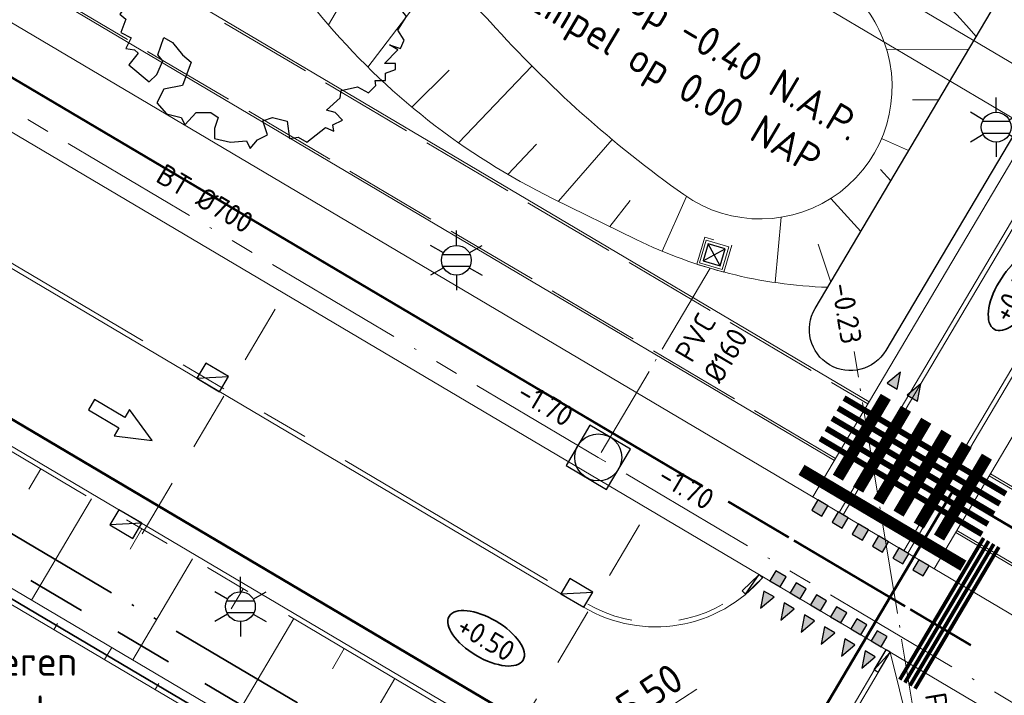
# Model space of a CAD drawing. Header units: metres. Extents: x 90704 to 91821, y 464826 to 465227.
# Tile 18 of 27: x 90892 to 90934, y 465015 to 465044. Entities that reach past the tile are written whole.
import ezdxf
from ezdxf import colors
from ezdxf.entities.mleader import LeaderData, LeaderLine
from ezdxf.enums import TextEntityAlignment as Align
from ezdxf.math import Vec2, Vec3

# ---------------------------------------------------------------- set-up
doc = ezdxf.new("R2010")
doc.units = ezdxf.units.M
for name, pattern in [('RI-BETON_700', [10, 6, -1, 1, -1, 0, -1]), ('RI-DRAIN_PP80', [9, 6, -1, 0, -1, 0, -1]), ('RI-HWA_KOLKAANSLUITING', [4.3, 2.5, -1.8]), ('RI-PVC160', [5, 4, -0.5, 0, -0.5]), ('VH-OPSLUITBAND_100X200_A', [10, 4, -1, 4, -1]), ('VH-TROTTOIRBAND_180-200', [20, 10, -2, 2, -2, 2, -2]), ('VW-30-270_STREEP', [3, 0.3, -2.7]), ('VW-5050_STREEP', [1, 0.5, -0.5]), ('XX-HIDDEN', [4, 2, -2])]:
    doc.linetypes.add(name, pattern=pattern)
for name, color, linetype, lineweight in [('B-WE-GR-BOOM-S', 252, 'Continuous', 25), ('B-WE-GW-BERM-G', 251, 'Continuous', 18), ('B-WE-GW-TALUDARCERING_KORT-G', 253, 'Continuous', 18), ('B-WE-GW-TALUDARCERING_LANG-G', 253, 'Continuous', 18), ('B-WE-GW-WADI-G', 251, 'Continuous', 25), ('B-WE-IE-MEUBILAIR_WEGMEUBILAIR_LICHTMAST-S', 252, 'Continuous', 25), ('B-WE-KL-ET_LS_OV_MANTELBUIS-G', 253, 'Continuous', 18), ('B-WE-KL-OVERIG_MANTELBUIS-G', 253, 'Continuous', 100), ('B-WE-OG-WEG_RIJRICHTING-S', 253, 'Continuous', 25), ('B-WE-RI-HWA_KOLK_STRAATKOLK-S', 252, 'Continuous', 25), ('B-WE-RI-HWA_KOLK_TROTTOIRKOLK-S', 252, 'Continuous', 25), ('B-WE-RI-HWA_KOLKAANSLUITING_PVC-G', 253, 'RI-HWA_KOLKAANSLUITING', 18), ('B-WE-RI-HWA_RIOOLPUT_INSPECTIEPUT-S', 252, 'Continuous', 25), ('B-WE-RI-HWA_STROOMRICHTING-S', 253, 'Continuous', 25), ('B-WE-RI-HWA_TRANSPORTLEIDING_BETON_700-G', 253, 'RI-BETON_700', 18), ('B-WE-RI-HWA_TRANSPORTLEIDING_PVC_160-G', 253, 'RI-PVC160', 18), ('B-WE-RI-ITR_RETENTIE_WADI_BODEM-G', 251, 'Continuous', 18), ('B-WE-RI-ITR_RETENTIE_WADI_INSTEEK-G', 251, 'Continuous', 18), ('B-WE-VH-HOOGTELABEL-S', 253, 'Continuous', 25), ('B-WE-VH-KANTOPSLUITING_ELEMENT_VERLOOPBAND-S', 252, 'Continuous', 25), ('B-WE-VH-KANTOPSLUITING_OPSLUITBAND_100X200-G', 252, 'VH-OPSLUITBAND_100X200_A', 18), ('B-WE-VH-KANTOPSLUITING_TROTTOIRBAND_180 200_250-G', 252, 'VH-TROTTOIRBAND_180-200', 18), ('B-WE-VH-VERHARDING-G', 251, 'Continuous', 18), ('B-WE-VW-MARKERING_DWARS_DRIEHOEK-S', 253, 'Continuous', 25), ('B-WE-VW-MARKERING_DWARS_OVERSTEEK-S', 253, 'Continuous', 25), ('B-WE-VW-MARKERING_DWARS_OVERSTEEK_KANALISATIESTREEP50_010-G', 253, 'VW-5050_STREEP', 13), ('B-WE-VW-MARKERING_DWARS_OVERSTEEK_VOETGANGERS-G', 253, 'Continuous', 18), ('B-WE-VW-MARKERING_LANGS_STREEP_30270-G', 253, 'VW-30-270_STREEP', 13), ('B-WE-VW-MARKERING_LANGS_STREEP_DOORGETROKKEN_010-G', 253, 'Continuous', 13), ('N-WE-GW-BERM-G', 90, 'Continuous', 35), ('N-WE-KG-WERKGRENS-G', 10, 'XX-WERKGRENS_CIRCEL', 50), ('N-WE-RI-T25', 7, 'Continuous', 25), ('N-WE-VH-M-500', 7, 'Continuous', 18), ('N-WE-VH-VERHARDING_FUNDERING_GRANULAAT-A', 252, 'Continuous', 18)]:
    doc.layers.add(name, color=color, linetype=linetype, lineweight=lineweight)
for name, color, linetype, lineweight, true_color in [('N-WE-KL-ET_LS_OV_MANTELBUIS-G', 190, 'Continuous', 35, 0x7f00ff), ('N-WE-RI-DRAINAGE_DRAIN_PP_80-G', 7, 'RI-DRAIN_PP80', 35, 0xff9124), ('N-WE-RI-HWA_KOLKAANSLUITING_PVC_125-G', 150, 'RI-HWA_KOLKAANSLUITING', 35, 0x007fff)]:
    doc.layers.add(name, color=color, linetype=linetype, lineweight=lineweight, true_color=true_color)
doc.styles.add('NLCS-ISO', font='NLCS-ISO.ttf')
doc.styles.add('NLCS-ISO-M500-T18', font='NLCS-ISO.ttf', dxfattribs={"height": 0.9})
doc.styles.add('NLCS-ISO-M500-T25', font='NLCS-ISO.ttf', dxfattribs={"height": 1.25})
doc.linetypes.add('XX-WERKGRENS_CIRCEL', pattern='A,10,-2.5,[69,NLCS.SHX,S=1,R=0,X=0,Y=0],-2.5', length=15)
doc.dimstyles.new('NLCS-M500-T25-PIJL_L2_H1', dxfattribs={"dimscale": 0.5, "dimtxt": 2.5, "dimasz": 2.5, "dimexe": 2, "dimexo": 2, "dimgap": 0.7, "dimtad": 1, "dimzin": 0, "dimdsep": 46, "dimtxsty": 'NLCS-ISO-M500-T25', "dimcen": 0, "dimdle": 2, "dimclrd": 256, "dimclre": 256, "dimclrt": 256, "dimadec": 1, "dimazin": 0, "dimtfac": 1, "dimtdec": 3, "dimtofl": 0, "dimtmove": 0, "dimatfit": 3, "dimfxl": 2, "dimfxlon": 1, "dimtfillclr": 256, "dimtolj": 1, "dimtzin": 0, "dimlwd": -1, "dimlwe": -1, "dimarcsym": 0})

# ---------------------------------------------------------------- blocks, each defined once
blk = doc.blocks.new('SGR-BOOM_06')
at = {"linetype": 'Continuous', "flags": 128}
blk.add_lwpolyline([(2.698, 3.52), (2.53, 3.939), (2.197, 4.064), (1.945, 4.524), (1.273, 4.692), (0.855, 4.524), (1.108, 4.273), (1.064, 3.812), (0.228, 3.98), (0.352, 4.315), (0.184, 4.692), (-0.15, 4.609), (-0.486, 4.692), (-1.155, 4.65), (-1.491, 4.483), (-1.952, 4.565), (-2.539, 4.105), (-2.12, 3.896), (-1.994, 3.644), (-1.575, 3.435), (-1.994, 2.89), (-2.539, 2.766), (-2.915, 3.099), (-2.62, 3.217), (-2.873, 3.855), (-3.628, 3.435), (-4.004, 3.016), (-3.794, 2.848), (-4.004, 2.514), (-4.425, 2.346), (-4.717, 2.054), (-5.01, 1.214), (-3.88, 0.921), (-3.712, 0.544), (-4.004, 0.293), (-4.507, 0.293), (-4.602, 0.556), (-5.093, 0.376), (-4.758, -0.168), (-4.925, -0.377), (-4.717, -0.545), (-4.884, -1.006), (-4.532, -1.182), (-4.717, -1.551), (-4.424, -1.592), (-4.293, -1.707), (-4.619, -2.107), (-3.921, -2.682), (-3.668, -2.431), (-3.46, -1.97), (-3.627, -1.761), (-3.419, -1.174), (-3.124, -1.342), (-2.788, -1.761), (-2.496, -2.01), (-2.788, -2.808), (-3.419, -2.932), (-3.668, -3.394), (-3.333, -3.771), (-2.832, -3.897), (-2.769, -4.022), (-2.706, -4.148), (-2.328, -3.729), (-1.826, -3.729), (-1.575, -3.897), (-1.699, -4.273), (-1.699, -4.609), (-1.154, -4.736), (-0.61, -4.692), (-0.486, -4.945), (-0.233, -4.65), (0.101, -4.483), (-0.059, -4.007), (0.269, -3.896), (0.773, -4.023), (0.856, -4.609), (1.149, -4.565), (1.442, -4.736), (2.071, -4.232), (2.365, -4.356), (2.322, -4.147), (2.657, -3.98), (2.406, -3.728), (2.113, -3.644), (2.574, -3.226), (2.615, -2.975), (3.16, -2.848), (3.538, -3.058), (3.787, -2.807), (3.77, -2.633), (4.123, -2.633), (4.123, -2.387), (4.459, -2.263), (4.459, -2.054), (4.082, -2.054), (4.543, -1.591), (4.25, -1.425), (4.627, -1.55), (4.752, -1.257), (4.543, -0.921), (4.835, -0.461), (4.668, -0.252), (4.25, -0.252), (3.746, 0.085), (4.082, 0.294), (4.375, 0.838), (4.543, 0.589), (4.876, 0.713), (4.667, 1.425), (4.711, 1.886), (4.5, 1.97), (4.164, 2.64), (3.828, 3.013), (3.374, 2.604), (3.663, 2.431), (3.914, 1.802), (3.537, 1.718), (3.327, 2.136), (2.991, 2.054), (2.657, 2.305), (2.238, 2.514), (2.447, 2.682), (2.321, 2.932), (2.53, 3.184), (2.866, 3.059), (3.159, 3.227)], close=True, dxfattribs=at)
blk.add_circle((0, 0), 0.15)
blk = doc.blocks.new('SRO-RIJRICHTING-SO')
blk.add_lwpolyline([(3, 0), (1.5, -0.65), (1.5, -0.25), (0, -0.25), (0, 0.25), (1.5, 0.25), (1.5, 0.65)], close=True)
blk = doc.blocks.new('N-SVW-MARKERING_DWARS_OVERSTEEK_BLOKSTREEP_050')
at = {"flags": 128}
blk.add_lwpolyline([(0, -0.25), (0.5, -0.25), (0.5, 0.25), (0, 0.25)], close=True, dxfattribs=at)
blk.add_solid([(0, 0.25), (0.5, 0.25), (0, -0.25), (0.5, -0.25)])
blk = doc.blocks.new('N-SVW-MARKERING_DWARS_DRIEHOEK_50 70')
blk.add_hatch(color=256).paths.add_polyline_path([(0.5, 0.35), (0, 0.35), (0.25, -0.35)])
at = {"flags": 128}
blk.add_lwpolyline([(0.25, -0.35), (0.5, 0.35), (0, 0.35)], close=True, dxfattribs=at)
blk = doc.blocks.new('B-SRI-KOLK_TROTTOIR-SO')
blk.add_line((-1.125, 0), (1.125, 1.5))
at = {"flags": 128}
blk.add_lwpolyline([(-1.125, 0), (1.125, 0), (1.125, 1.5), (-1.125, 1.5)], close=True, dxfattribs=at)
blk = doc.blocks.new('B-SRI-KOLK_STRAAT_300X300-SO')
for p, q in [((-0.75, 0), (0.75, 1.5)), ((0.75, 0), (-0.75, 1.5))]:
    blk.add_line(p, q)
at = {"flags": 128}
blk.add_lwpolyline([(-0.75, 0), (0.75, 0), (0.75, 1.5), (-0.75, 1.5)], close=True, dxfattribs=at)
blk = doc.blocks.new('SAL-HOOGTELABEL_AANLEG-SO')
at = {"linetype": 'Continuous', "lineweight": 35}
blk.add_ellipse((0, 0), major_axis=(-7.32, 0), ratio=0.459953, dxfattribs=at)
at = {"style": 'NLCS-ISO'}
blk.add_attdef('HOOGTE', text='', height=3.5, dxfattribs=at).set_placement((0, 0), align=Align.MIDDLE_CENTER)
blk = doc.blocks.new('SVH-KANTOPSLUITING_VERLOOP_180 200X250_50 200X200_LINKS')
for p, q in [((1, 0), (0, -0.2)), ((0, -0.2), (0, 0)), ((1, 0), (0, 0)), ((1, -0.2), (1, 0)), ((1, -0.2), (0, -0.2))]:
    blk.add_line(p, q)
blk = doc.blocks.new('SVH-KANTOPSLUITING_VERLOOP_180 200X250_50 200X200_RECHTS')
for p, q in [((-1, 0), (0, -0.2)), ((-1, 0), (0, 0)), ((-1, -0.2), (-1, 0)), ((0, -0.2), (0, 0)), ((-1, -0.2), (0, -0.2))]:
    blk.add_line(p, q)
blk = doc.blocks.new('*U84')
at = {"color": 0, "style": 'NLCS-ISO'}
for tag, p in [('BOB_LINKS', (-30.204, 3.428)), ('BOB_RECHTS', (33.828, 3.428)), ('RIOOLINFO', (0, 1.911))]:
    blk.add_attdef(tag, text='', height=1.8, dxfattribs=at).set_placement(p, align=Align.MIDDLE_CENTER)
blk = doc.blocks.new('*U85')
at = {"color": 0, "style": 'NLCS-ISO'}
for tag, p in [('BOB_LINKS', (-40.034, 3.428)), ('BOB_RECHTS', (40.034, 3.428)), ('RIOOLINFO', (0, 1.911))]:
    blk.add_attdef(tag, text='', height=1.8, dxfattribs=at).set_placement(p, align=Align.MIDDLE_CENTER)
blk = doc.blocks.new('B-SIE-WEG_LICHTMAST-SO')
at = {"ltscale": 0.1}
for p, q in [((0, 1.266), (0, 2.531)), ((-1.096, 0.633), (-2.192, 1.266)), ((1.096, 0.633), (2.192, 1.266)), ((-1.096, -0.633), (-2.192, -1.266)), ((1.096, -0.633), (2.192, -1.266)), ((0, -1.266), (0, -2.531))]:
    blk.add_line(p, q, dxfattribs=at)
at = {"flags": 128}
for points in [[(-1.163, 0.5), (1.163, 0.5)], [(-1.163, -0.5), (1.163, -0.5)]]:
    blk.add_lwpolyline(points, dxfattribs=at)
at = {"ltscale": 0.1}
blk.add_circle((0, 0), 1.266, dxfattribs=at)
at = {"style": 'NLCS-ISO'}
blk.add_attdef('TYPE', text='', height=1.8, dxfattribs=at).set_placement((0, 2.531), align=Align.BOTTOM_CENTER)
blk = doc.blocks.new('B-SRI-PUT_HWA-SO')
at = {"lineweight": -3, "flags": 128}
blk.add_lwpolyline([(-2, -2), (2, -2), (2, 2), (-2, 2)], close=True, dxfattribs=at)
at = {"lineweight": -3}
blk.add_circle((0, 0), 2, dxfattribs=at)
blk = doc.blocks.new('*D120')
at = {"layer": 'Defpoints', "color": 0, "transparency": 16777216}
for p in [(90914.675, 465011.256), (90910.089, 465008.26)]:
    blk.add_point(p, dxfattribs=at)
at = {"layer": 'N-WE-VH-M-500', "transparency": 16777216}
blk.add_line((90921.226, 465015.535), (90915.722, 465011.94), dxfattribs=at)
blk.add_solid([(90915.608, 465012.114), (90915.836, 465011.765), (90914.675, 465011.256)], dxfattribs=at)
at = {"layer": 'N-WE-VH-M-500', "transparency": 16777216, "insert": (90918.464, 465014.896), "char_height": 1.25, "attachment_point": 5, "rotation": 33.1536, "style": 'NLCS-ISO-M500-T25'}
blk.add_mtext('\\A1;R=5.50', dxfattribs=at)

msp = doc.modelspace()

# ---------------------------------------------------------------- hatches: boundary and pattern name
at = {"layer": 'N-WE-VH-VERHARDING_FUNDERING_GRANULAAT-A'}
h = msp.add_hatch(dxfattribs=at)
h.set_pattern_fill('AVH-FUNDERING_GRANULAAT', color=256, scale=0.5, pattern_type=2)
h.set_pattern_definition([(59.3715, (90932.631, 465024.232), (-4.30244, 2.54735), [0, -5]), (59.3715, (90934.162, 465023.3836), (-4.30244, 2.54735), [0, -5]), (59.3715, (90931.915, 465024.8883), (-4.30244, 2.54735), [0, -5]), (37.5701, (90931.9244, 465021.8613), (11.9444838, 10.3599876), [0.53851, -26.38731]), (276.2414, (90932.3512, 465022.1897), (-0.96285, 18.0020254), [0.25, -24.75]), (189.9728, (90932.37837, 465021.94113), (38.5513942, 6.228147), [0.46098, -45.63674]), (265.9366, (90932.054, 465020.2156), (1.755106, -6.84979), [0.1118, -11.06854]), (25.6814, (90932.0461, 465020.1041), (9.397142, 6.057537), [0.18028, -17.84748]), (167.8064, (90932.2086, 465020.1823), (-11.152233, 0.792257), [0.15812, -15.65328]), (284.3715, (90934.1146, 465022.7145), (4.302446, -2.54735), [0.21213, -6.85894]), (59.3715, (90934.167, 465022.509), (-1.7551, 6.84979), [0.3, -4.7]), (194.3715, (90934.32, 465022.767), (-2.54735, -4.302446), [0.21213, -6.85894]), (310.9366, (90931.0553, 465023.8285), (-6.057548, 9.397131), [0.15812, -15.65328]), (59.3715, (90931.159, 465023.709), (-1.7551, 6.84979), [0.25, -4.75]), (202.5016, (90931.2863, 465023.9242), (-16.246928, -7.812639), [0.25, -24.75]), (273.0616, (90929.6622, 465021.5737), (0.792242, 11.152236), [0.18028, -17.84748]), (40.9366, (90929.6718, 465021.3936), (-9.397131, -6.057548), [0.31623, -15.49516]), (186.2414, (90929.9107, 465021.6008), (18.0020254, 0.96285), [0.25, -24.75]), (59.3715, (90930.573, 465022.7195), (-4.30244, 2.54735), [0, -5]), (59.3715, (90931.004, 465020.8955), (-4.30244, 2.54735), [0, -5]), (59.3715, (90933.309, 465021.1577), (-4.30244, 2.54735), [0, -5]), (59.3715, (90932.663, 465023.109), (-4.30244, 2.54735), [0, -5]), (59.3715, (90931.193, 465022.2944), (-4.30244, 2.54735), [0, -5]), (59.3715, (90930.5034, 465021.424), (-4.30244, 2.54735), [0, -5]), (59.3715, (90930.991, 465021.6586), (-4.30244, 2.54735), [0, -5]), (59.3715, (90931.9216, 465020.875), (-4.30244, 2.54735), [0, -5]), (59.3715, (90931.138, 465019.9445), (-4.30244, 2.54735), [0, -5]), (59.3715, (90930.174, 465020.5734), (-4.30244, 2.54735), [0, -5]), (59.3715, (90929.151, 465021.0047), (-4.30244, 2.54735), [0, -5]), (59.3715, (90929.7686, 465022.4404), (-4.30244, 2.54735), [0, -5]), (59.3715, (90930.157, 465023.489), (-4.30244, 2.54735), [0, -5]), (59.3715, (90931.2206, 465024.893), (-4.30244, 2.54735), [0, -5]), (59.3715, (90931.943, 465023.0705), (-4.30244, 2.54735), [0, -5]), (59.3715, (90930.914, 465023.099), (-4.30244, 2.54735), [0, -5]), (59.3715, (90933.183, 465022.22), (-4.30244, 2.54735), [0, -5]), (59.3715, (90932.6337, 465020.802), (-4.30244, 2.54735), [0, -5]), (59.3715, (90934.3445, 465021.5325), (-4.30244, 2.54735), [0, -5]), (59.3715, (90933.2457, 465020.2655), (-4.30244, 2.54735), [0, -5]), (59.3715, (90932.5596, 465018.8123), (-4.30244, 2.54735), [0, -5]), (59.3715, (90933.0804, 465019.201), (-4.30244, 2.54735), [0, -5]), (59.3715, (90932.5035, 465019.601), (-4.30244, 2.54735), [0, -5]), (59.3715, (90934.8987, 465022.076), (-4.30244, 2.54735), [0, -5]), (59.3715, (90933.4403, 465023.6366), (-4.30244, 2.54735), [0, -5]), (59.3715, (90932.022, 465024.1857), (-4.30244, 2.54735), [0, -5]), (59.3715, (90933.948, 465020.3725), (-4.30244, 2.54735), [0, -5])])
edge = h.paths.add_edge_path()
edge.add_arc((90800.42, 464908.936), 11.5, 239.387, 329.3872)
edge.add_line((90810.317, 464903.08), (90835.53, 464945.692))
edge.add_arc((90825.633, 464951.548), 11.5, 329.3872, 419.3861)
edge.add_line((90831.49, 464961.445), (90821.148, 464967.565))
edge.add_arc((90826.495, 464976.601), 10.5, 149.3872, 239.3858, ccw=False)
edge.add_line((90817.458, 464981.948), (90850.969, 465038.583))
edge.add_arc((90842.793, 465043.421), 9.5, 329.3872, 419.3872)
edge.add_line((90847.631, 465051.597), (90866.565, 465040.394))
edge.add_arc((90863.764, 465035.66), 5.5, 59.3872, 149.3872)
edge.add_line((90859.03, 465038.461), (90825.519, 464981.826))
edge.add_arc((90831.974, 464978.007), 7.5, 149.3872, 239.3858)
edge.add_line((90828.155, 464971.552), (90871.013, 464946.191))
edge.add_arc((90874.833, 464952.646), 7.5, 239.3858, 329.3872)
edge.add_line((90881.288, 464948.827), (90914.793, 465005.452))
edge.add_arc((90910.089, 465008.26), 5.478, 329.1675, 419.5854)
edge.add_line((90912.862, 465012.985), (90916.287, 465010.957))
edge.add_arc((90920.618, 465018.271), 8.5, 239.3715, 329.3715)
edge.add_line((90927.932, 465013.94), (90885.275, 464941.82))
edge.add_arc((90876.239, 464947.167), 10.5, 239.3863, 329.3875, ccw=False)
edge.add_line((90870.891, 464938.13), (90857.738, 464945.913))
edge.add_arc((90851.882, 464936.016), 11.5, 59.386, 149.3872)
edge.add_line((90841.985, 464941.872), (90816.771, 464899.26))
edge.add_arc((90826.669, 464893.404), 11.5, 149.3872, 239.387)
edge.add_line((90820.812, 464883.507), (90794.563, 464899.039))

# ---------------------------------------------------------------- linework, layer by layer
at = {"layer": 'B-WE-GW-BERM-G', "flags": 128}
for points in [[(90815.588, 465065.115), (90913.893, 465006.912, 0.234661), (90925.604, 465006.049, 0.234661)], [(90815.283, 465064.599), (90913.587, 465006.396, 0.207317), (90924.473, 465005.02, 0.207317)]]:
    msp.add_lwpolyline(points, format="xyb", dxfattribs=at)
at = {"layer": 'B-WE-GW-TALUDARCERING_KORT-G'}
for p, q in [((90905.566, 465043.787), (90906.703, 465045.734)), ((90909.112, 465040.291), (90910.698, 465041.857)), ((90931.51, 465040.594), (90930.405, 465040.597)), ((90913.19, 465037.428), (90914.416, 465038.71)), ((90929.473, 465037.152), (90929.037, 465037.631)), ((90917.53, 465035.21), (90918.394, 465036.315)), ((90926.925, 465032.85), (90926.386, 465034.463)), ((90893.329, 465024.898), (90892.819, 465024.038)), ((90897.631, 465022.351), (90897.122, 465021.49)), ((90901.934, 465019.804), (90901.424, 465018.943)), ((90893.884, 465018.061), (90894.037, 465018.319)), ((90906.236, 465017.256), (90905.727, 465016.396)), ((90898.187, 465015.514), (90898.34, 465015.772))]:
    msp.add_line(p, q, dxfattribs=at)
at = {"layer": 'B-WE-GW-TALUDARCERING_LANG-G'}
for p, q in [((90907.233, 465041.997), (90910.271, 465045.984)), ((90932.784, 465042.745), (90929.298, 465042.753)), ((90911.091, 465038.775), (90914.213, 465042.036)), ((90915.343, 465036.283), (90917.623, 465038.917)), ((90930.237, 465038.443), (90929.087, 465038.953)), ((90919.756, 465034.158), (90920.793, 465036.486)), ((90928.199, 465035.001), (90926.923, 465036.404)), ((90924.562, 465032.827), (90924.821, 465035.606)), ((90895.48, 465023.625), (90892.933, 465019.322)), ((90899.783, 465021.077), (90897.235, 465016.775)), ((90904.085, 465018.53), (90901.538, 465014.227)), ((90896.036, 465016.788), (90896.341, 465017.304)), ((90908.387, 465015.982), (90905.84, 465011.68))]:
    msp.add_line(p, q, dxfattribs=at)
at = {"layer": 'B-WE-GW-TALUDARCERING_LANG-G', "flags": 128}
msp.add_lwpolyline([(90930.249, 465013.898), (90929.457, 465017.105)], dxfattribs=at)
at = {"layer": 'B-WE-GW-WADI-G', "flags": 128}
msp.add_lwpolyline([(90926.259, 465031.724), (90937.151, 465050.121, -1), (90940.163, 465048.338), (90929.27, 465029.941, -1)], format="xyb", close=True, dxfattribs=at)
at = {"layer": 'B-WE-KL-ET_LS_OV_MANTELBUIS-G', "const_width": 0.5, "flags": 128}
msp.add_lwpolyline([(90925.681, 465024.86), (90932.565, 465020.785)], dxfattribs=at)
at = {"layer": 'B-WE-KL-OVERIG_MANTELBUIS-G', "const_width": 0.25, "flags": 128}
for points in [[(90927.49, 465027.915), (90934.374, 465023.839)], [(90927.235, 465027.485), (90934.119, 465023.409)], [(90926.98, 465027.055), (90933.864, 465022.979)], [(90926.726, 465026.624), (90933.61, 465022.549)], [(90926.471, 465026.194), (90933.355, 465022.118)]]:
    msp.add_lwpolyline(points, dxfattribs=at)
at = {"layer": 'B-WE-RI-HWA_KOLKAANSLUITING_PVC-G', "flags": 128}
for points in [[(90897.642, 465022.141), (90904.1, 465033.05)], [(90913.131, 465012.971), (90919.589, 465023.879)]]:
    msp.add_lwpolyline(points, dxfattribs=at)
at = {"layer": 'B-WE-RI-HWA_TRANSPORTLEIDING_BETON_700-G', "flags": 128}
for points in [[(90917.035, 465025.391), (90882.616, 465045.77)], [(90958.148, 465001.05), (90917.035, 465025.391)]]:
    msp.add_lwpolyline(points, dxfattribs=at)
at = {"layer": 'B-WE-RI-HWA_TRANSPORTLEIDING_PVC_160-G', "flags": 128}
for points in [[(90921.797, 465033.435), (90917.035, 465025.391)], [(90931.422, 465008.682), (90927.919, 465029.895)]]:
    msp.add_lwpolyline(points, dxfattribs=at)
at = {"layer": 'B-WE-RI-ITR_RETENTIE_WADI_BODEM-G', "linetype": 'XX-HIDDEN', "flags": 128}
msp.add_lwpolyline([(90929.197, 465043.058, 0.136977), (90927.443, 465045.515, 0.081099), (90920.439, 465049.496, -0.07145), (90907.946, 465056.282, 0.017149), (90903.718, 465059.212)], format="xyb", dxfattribs=at)
at = {"layer": 'B-WE-RI-ITR_RETENTIE_WADI_BODEM-G', "flags": 128}
msp.add_lwpolyline([(90901.947, 465050.331, -0.021662), (90905.954, 465048.69, -0.101932), (90912.45, 465043.9, 0.055229), (90920.669, 465036.571, 0.735358), (90929.197, 465043.058, 0.735358)], format="xyb", dxfattribs=at)
at = {"layer": 'B-WE-RI-ITR_RETENTIE_WADI_INSTEEK-G', "flags": 128}
for points in [[(90933.111, 465043.297, 0.09864), (90917.598, 465055.176, 0.09864)], [(90900.513, 465047.91, -0.102609), (90905.283, 465044.12, 0.105352), (90915.115, 465036.395), (90918.652, 465034.66, 0.106075), (90926.793, 465032.627)]]:
    msp.add_lwpolyline(points, format="xyb", dxfattribs=at)
at = {"layer": 'B-WE-VH-KANTOPSLUITING_OPSLUITBAND_100X200-G', "flags": 128}
for points in [[(90879.627, 465056.602), (90928.503, 465027.664)], [(90927.128, 465025.34), (90878.252, 465054.278)], [(91001.166, 464985.822), (90997.33, 464986.914), (90933.666, 465024.607)], [(90999.744, 464983.419), (90996.255, 464984.412), (90932.291, 465022.284)]]:
    msp.add_lwpolyline(points, dxfattribs=at)
msp.add_lwpolyline([(90922.715, 465034.413), (90922.372, 465033.263), (90921.222, 465033.606), (90921.565, 465034.756)], close=True, dxfattribs=at)
at = {"layer": 'B-WE-VH-KANTOPSLUITING_TROTTOIRBAND_180 200_250-G', "flags": 128}
for points in [[(90928.947, 465016.244), (90927.674, 465014.093, -0.414214), (90916.44, 465011.215), (90818.136, 465069.418, 0.414294), (90804.709, 465065.976)], [(90875.221, 465048.093, 0.31617), (90877.964, 465042.014), (90916.513, 465019.19, 0.31617), (90923.162, 465019.709)]]:
    msp.add_lwpolyline(points, format="xyb", dxfattribs=at)
at = {"layer": 'B-WE-VH-VERHARDING-G', "flags": 128}
for points in [[(90872.121, 465055.7), (90924.647, 465144.417, -0.414214), (90935.607, 465147.225), (90981.041, 465120.325, -0.414214), (90983.849, 465109.365), (90931.323, 465020.649)], [(90930.204, 465021.311), (90982.73, 465110.027, 0.414214), (90980.378, 465119.206), (90934.945, 465146.106, 0.414214), (90925.766, 465143.754), (90873.24, 465055.038)], [(90930.032, 465021.413), (90982.558, 465110.129, 0.414214), (90980.277, 465119.034), (90934.843, 465145.934, 0.414214), (90925.938, 465143.652), (90873.412, 465054.936)], [(90927.45, 465022.941), (90977.939, 465108.216, 0.414214), (90975.306, 465118.49), (90936.756, 465141.315, 0.414214), (90926.482, 465138.682), (90875.993, 465053.408)], [(90927.278, 465023.043), (90977.767, 465108.318, 0.414214), (90975.204, 465118.318), (90936.654, 465141.143, 0.414214), (90926.654, 465138.58), (90876.165, 465053.306)], [(90926.16, 465023.706), (90976.648, 465108.98, 0.414214), (90974.542, 465117.2), (90935.992, 465140.024, 0.414214), (90927.772, 465137.918), (90877.284, 465052.643)], [(90999.428, 464982.886), (90993.592, 464984.546, -0.064425), (90988.876, 464986.573), (90817.524, 465088.026)], [(90929.285, 465017.207), (90927.502, 465014.195, -0.414214), (90916.542, 465011.387), (90818.238, 465069.59, 0.414294), (90804.537, 465066.077)], [(90875.318, 465049.159, 0.365977), (90877.862, 465041.842), (90916.412, 465019.018, 0.365977), (90924.05, 465020.306, 0.317837)]]:
    msp.add_lwpolyline(points, format="xyb", dxfattribs=at)
for points in [[(90815.988, 465084.286), (90996.269, 464977.547)], [(90913.955, 465060.798), (90912.681, 465058.647), (90917.844, 465055.59), (90916.316, 465053.009), (90936.451, 465041.087)], [(90879.678, 465056.688), (90928.554, 465027.75)], [(90898.953, 465045.276), (90904.812, 465055.171), (90914.278, 465049.567), (90915.297, 465051.288), (90935.432, 465039.366)], [(90927.077, 465025.254), (90878.201, 465054.192)], [(91001.219, 464985.911), (90997.37, 464987.006), (90933.717, 465024.693)], [(90999.692, 464983.33), (90996.215, 464984.32), (90932.24, 465022.198)]]:
    msp.add_lwpolyline(points, dxfattribs=at)
msp.add_lwpolyline([(90922.591, 465034.346), (90922.305, 465033.388), (90921.347, 465033.673), (90921.632, 465034.632)], close=True, dxfattribs=at)
at = {"layer": 'B-WE-VW-MARKERING_DWARS_OVERSTEEK_KANALISATIESTREEP50_010-G', "ltscale": 2, "const_width": 0.1, "flags": 128}
msp.add_lwpolyline([(90925.356, 465021.857), (90930.089, 465019.055)], dxfattribs=at)
at = {"layer": 'B-WE-VW-MARKERING_DWARS_OVERSTEEK_VOETGANGERS-G', "const_width": 0.5, "flags": 128}
for points in [[(90927.227, 465024.526), (90929.265, 465027.968)], [(90928.087, 465024.017), (90930.125, 465027.459)], [(90928.948, 465023.507), (90930.986, 465026.949)], [(90929.808, 465022.998), (90931.846, 465026.44)], [(90930.669, 465022.489), (90932.707, 465025.93)], [(90931.529, 465021.979), (90933.567, 465025.421)]]:
    msp.add_lwpolyline(points, dxfattribs=at)
at = {"layer": 'B-WE-VW-MARKERING_LANGS_STREEP_30270-G', "ltscale": 2, "const_width": 0.1, "flags": 128}
msp.add_lwpolyline([(90879.922, 465048.757), (90921.484, 465024.15)], dxfattribs=at)
at = {"layer": 'B-WE-VW-MARKERING_LANGS_STREEP_DOORGETROKKEN_010-G', "const_width": 0.1, "flags": 128}
for points in [[(90922.559, 465023.513), (90925.141, 465021.985)], [(90930.304, 465018.928), (90932.885, 465017.399)]]:
    msp.add_lwpolyline(points, dxfattribs=at)
at = {"layer": 'N-WE-GW-BERM-G', "flags": 128}
msp.add_lwpolyline([(90863.967, 465036.016), (90910.252, 465008.615)], dxfattribs=at)
at = {"layer": 'N-WE-KG-WERKGRENS-G', "flags": 128}
msp.add_lwpolyline([(90846.673, 465053.914), (90842.189, 465046.341), (90843.824, 465045.373), (90809.177, 464986.855, 0.414286), (90816.237, 464959.316), (90826.601, 464953.183, -0.414208), (90827.268, 464950.581), (90801.596, 464907.194, -0.414215), (90797.487, 464906.14), (90796.198, 464906.902), (90791.3, 464898.65), (90821.99, 464880.43), (90826.911, 464888.72), (90825.62, 464889.489, -0.413353), (90824.573, 464893.594), (90852.08, 464940.081, -0.414223), (90854.683, 464940.749), (90882.036, 464924.563), (90938.558, 465020.086), (90932.092, 465023.911), (90926.641, 465014.704, -0.414214), (90917.051, 465012.247), (90846.674, 465053.916)], format="xyb", dxfattribs=at)
at = {"layer": 'N-WE-KL-ET_LS_OV_MANTELBUIS-G', "const_width": 0.16, "flags": 128}
for points in [[(90929.862, 465015.935), (90933.427, 465021.96)], [(90930.077, 465015.808), (90933.642, 465021.832)], [(90930.293, 465015.681), (90933.857, 465021.705)], [(90930.508, 465015.553), (90934.072, 465021.578)]]:
    msp.add_lwpolyline(points, dxfattribs=at)
at = {"layer": 'N-WE-RI-DRAINAGE_DRAIN_PP_80-G', "flags": 128}
msp.add_lwpolyline([(90875.338, 465032.066), (90912.559, 465010.028, -0.414214), (90913.963, 465004.548), (90881.053, 464948.963, -0.414141), (90871.102, 464946.412), (90828.253, 464971.767, -0.414287), (90825.702, 464981.72), (90858.617, 465037.314, -0.414214), (90864.097, 465038.718), (90874.095, 465032.802)], format="xyb", dxfattribs=at)
at = {"layer": 'N-WE-RI-HWA_KOLKAANSLUITING_PVC_125-G', "flags": 128}
msp.add_lwpolyline([(90835.029, 464989.103), (90834.599, 464989.358), (90862.468, 465036.428), (90864.523, 465036.955), (90910.808, 465009.553), (90911.334, 465007.499), (90883.466, 464960.428), (90883.035, 464960.683)], dxfattribs=at)

# ---------------------------------------------------------------- block references
at = {"layer": 'B-WE-GR-BOOM-S', "xscale": 1.25, "yscale": 1.25, "zscale": 1.25}
msp.add_blockref('SGR-BOOM_06', (90902.84, 465044.717), dxfattribs=at)
at = {"layer": 'B-WE-IE-MEUBILAIR_WEGMEUBILAIR_LICHTMAST-S', "xscale": 0.5, "yscale": 0.5, "zscale": 0.5}
for p in [(90933.96, 465039.437), (90911.001, 465033.774), (90901.818, 465019.041)]:
    msp.add_blockref('B-SIE-WEG_LICHTMAST-SO', p, dxfattribs=at)
at = {"layer": 'B-WE-OG-WEG_RIJRICHTING-S', "xscale": -1, "rotation": 149.3715146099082}
msp.add_blockref('SRO-RIJRICHTING-SO', (90895.481, 465027.633), dxfattribs=at)
at = {"layer": 'B-WE-RI-HWA_KOLK_STRAATKOLK-S', "xscale": 0.5, "yscale": 0.5, "zscale": 0.5, "rotation": 343.4120942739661}
msp.add_blockref('B-SRI-KOLK_STRAAT_300X300-SO', (90921.862, 465033.65), dxfattribs=at)
at = {"layer": 'B-WE-RI-HWA_KOLK_TROTTOIRKOLK-S', "xscale": 0.5, "yscale": 0.5, "zscale": 0.5}
for p, rotation in [((90900.445, 465028.471), 329.3715146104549), ((90897.134, 465022.878), 149.3715146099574), ((90915.934, 465019.301), 329.3715146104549)]:
    msp.add_blockref('B-SRI-KOLK_TROTTOIR-SO', p, dxfattribs=dict(at, rotation=rotation))
at = {"layer": 'B-WE-RI-HWA_RIOOLPUT_INSPECTIEPUT-S', "xscale": 0.5, "yscale": 0.5, "zscale": 0.2, "rotation": 329.3715146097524}
msp.add_blockref('B-SRI-PUT_HWA-SO', (90917.035, 465025.391), dxfattribs=at)
at = {"layer": 'B-WE-RI-HWA_STROOMRICHTING-S'}
ref = msp.add_blockref('*U84', (90899.825, 465035.581), dxfattribs=dict(at, xscale=0.5, yscale=0.5, zscale=0.5, rotation=329.3715146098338))
ref.add_attrib('RIOOLINFO', 'BT %%c700', dxfattribs={"layer": '0', "color": 0, "height": 0.9, "rotation": 329.3715, "style": 'NLCS-ISO'}).set_placement((90900.312, 465036.403), align=Align.MIDDLE_CENTER)
ref.add_attrib('BOB_LINKS', '-1.70', dxfattribs={"layer": '0', "color": 0, "height": 0.9, "rotation": 329.3715, "style": 'NLCS-ISO'}).set_placement((90887.245, 465043.975), align=Align.MIDDLE_CENTER)
ref.add_attrib('BOB_RECHTS', '-1.70', dxfattribs={"layer": '0', "color": 0, "height": 0.9, "rotation": 329.3715, "style": 'NLCS-ISO'}).set_placement((90914.794, 465027.664), align=Align.MIDDLE_CENTER)
ref = msp.add_blockref('*U85', (90937.592, 465013.22), dxfattribs=dict(at, xscale=0.5, yscale=0.5, zscale=0.5, rotation=329.3715146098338))
ref.add_attrib('RIOOLINFO', 'BT %%c700', dxfattribs={"layer": '0', "color": 0, "height": 0.9, "rotation": 329.3715, "style": 'NLCS-ISO'}).set_placement((90938.078, 465014.043), align=Align.MIDDLE_CENTER)
ref.add_attrib('BOB_LINKS', '-1.70', dxfattribs={"layer": '0', "color": 0, "height": 0.9, "rotation": 329.3715, "style": 'NLCS-ISO'}).set_placement((90920.782, 465024.119), align=Align.MIDDLE_CENTER)
ref.add_attrib('BOB_RECHTS', '-1.70', dxfattribs={"layer": '0', "color": 0, "height": 0.9, "rotation": 329.3715, "style": 'NLCS-ISO'}).set_placement((90955.231, 465003.723), align=Align.MIDDLE_CENTER)
at = {"layer": 'B-WE-VH-HOOGTELABEL-S', "xscale": 0.25, "yscale": 0.25, "zscale": 0.25}
for p, rotation, values in [((90934.805, 465032.419), 59.37151460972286, {'HOOGTE': '+0.49'}), ((90912.265, 465017.696), 329.3715146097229, {'HOOGTE': '+0.50'})]:
    msp.add_blockref('SAL-HOOGTELABEL_AANLEG-SO', p, dxfattribs=dict(at, rotation=rotation)).add_auto_attribs(values)
at = {"layer": 'B-WE-VH-KANTOPSLUITING_ELEMENT_VERLOOPBAND-S'}
for name, p, rotation in [('SVH-KANTOPSLUITING_VERLOOP_180 200X250_50 200X200_LINKS', (90924.015, 465020.267), 224.539985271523), ('SVH-KANTOPSLUITING_VERLOOP_180 200X250_50 200X200_RECHTS', (90929.285, 465017.207), 59.37151461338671)]:
    msp.add_blockref(name, p, dxfattribs=dict(at, rotation=rotation))
at = {"layer": 'B-WE-VW-MARKERING_DWARS_DRIEHOEK-S'}
for p, rotation in [((90929.926, 465028.594), 149.3715146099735), ((90930.786, 465028.084), 149.3715146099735), ((90923.904, 465019.405), 329.3715146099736), ((90924.764, 465018.895), 329.3715146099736), ((90925.625, 465018.386), 329.3715146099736), ((90926.485, 465017.876), 329.3715146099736), ((90927.346, 465017.367), 329.3715146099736), ((90928.206, 465016.857), 329.3715146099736)]:
    msp.add_blockref('N-SVW-MARKERING_DWARS_DRIEHOEK_50 70', p, dxfattribs=dict(at, rotation=rotation))
at = {"layer": 'B-WE-VW-MARKERING_DWARS_OVERSTEEK-S'}
for p, rotation in [((90926.59, 465023.451), 239.3715146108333), ((90927.45, 465022.941), 239.3715146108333), ((90928.311, 465022.432), 239.3715146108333), ((90929.171, 465021.922), 239.3715146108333), ((90930.032, 465021.413), 239.3715146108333), ((90930.892, 465020.903), 239.3715146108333), ((90924.552, 465020.009), 59.37151461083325), ((90925.413, 465019.499), 59.37151461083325), ((90926.273, 465018.99), 59.37151461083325), ((90927.134, 465018.48), 59.37151461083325), ((90927.994, 465017.971), 59.37151461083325), ((90928.854, 465017.461), 59.37151461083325)]:
    msp.add_blockref('N-SVW-MARKERING_DWARS_OVERSTEEK_BLOKSTREEP_050', p, dxfattribs=dict(at, rotation=rotation))

# ---------------------------------------------------------------- texts
at = {"layer": 'B-WE-RI-HWA_STROOMRICHTING-S', "style": 'NLCS-ISO'}
for s, p in [('-0.23', (90927.607, 465031.52)), ('PVC %%c160', (90931.774, 465012.893))]:
    msp.add_text(s, height=0.9, rotation=279.3759, dxfattribs=at).set_placement(p, align=Align.MIDDLE_CENTER)
at = {"layer": 'B-WE-RI-HWA_STROOMRICHTING-S', "insert": (90920.776, 465030.727), "char_height": 0.9, "attachment_point": 2, "rotation": 59.3715, "style": 'NLCS-ISO-M500-T18'}
msp.add_mtext_dynamic_manual_height_columns('PVC\\P%%C160', width=1.31324, gutter_width=6.25, heights=[0], dxfattribs=at)
at = {"layer": 'B-WE-VH-HOOGTELABEL-S', "insert": (90915.164, 465050.118), "char_height": 1.25, "attachment_point": 1, "rotation": 329.3715, "style": 'NLCS-ISO-M500-T25'}
msp.add_mtext_dynamic_manual_height_columns('{\\LWADI\\P}Bodem op -0.40 N.A.P.\\PDrempel op 0.00 NAP', width=18.1981, gutter_width=6.25, heights=[0], dxfattribs=at)

# ---------------------------------------------------------------- dimensions: what is measured, and where the dimension line sits
at = {"layer": 'N-WE-VH-M-500'}
dim = msp.add_radius_dim(center=(90910.089, 465008.26), mpoint=(90914.675, 465011.256), dimstyle='NLCS-M500-T25-PIJL_L2_H1', override={"dimrnd": 0.1, "dimpost": 'R=<>'}, dxfattribs=at)
dim.commit()
dim.dimension.update_dxf_attribs({"geometry": '*D120', "text_midpoint": (90918.464, 465014.896)})

# ---------------------------------------------------------------- leaders
at = {"layer": 'N-WE-RI-T25'}
ml = msp.add_multileader_mtext('Standard', dxfattribs=at)
ml.set_content('Schildmuur verwijderen\\PPlaatsen inspectieput\\Pbeton inw. 1.25x1.25', color=256, style='NLCS-ISO-M500-T25')
ml.set_leader_properties(color=256, linetype='ByLayer', lineweight=-1)
ml.build(insert=Vec2(0, 0))
ml.multileader.update_dxf_attribs({"text_left_attachment_type": 5, "text_right_attachment_type": 5, "dogleg_length": 1.25, "arrow_head_size": 1.25})
ctx = ml.context
ctx.base_point, ctx.char_height, ctx.arrow_head_size, ctx.landing_gap_size, ctx.plane_origin = Vec3(90877.452, 465011.681), 1.25, 1.25, 0.45, Vec3(90874.617, 465032.26)
ctx.left_attachment, ctx.right_attachment = 5, 5
notes = []
notes.append((ctx, [(1, (1, 1, 0), (90876.202, 465011.681), (1, 0), 1.25, [(0, [(90874.712, 465031.536)], 0, [])])]))
ctx.mtext.insert, ctx.mtext.flow_direction = Vec3(90877.902, 465017.348), 5
for ctx, leaders in notes:
    for number, flags, end, landing, length, lines in leaders:
        leader = LeaderData()
        leader.index, (leader.has_last_leader_line, leader.has_dogleg_vector, leader.attachment_direction) = number, flags
        leader.last_leader_point, leader.dogleg_vector, leader.dogleg_length = Vec3(end), Vec3(landing), length
        for number, points, colour, breaks in lines:
            line = LeaderLine()
            line.index, line.vertices, line.color, line.breaks = number, Vec3.list(points), colors.encode_raw_color(colour), breaks
            leader.lines.append(line)
        ctx.leaders.append(leader)

doc.saveas('drawing.dxf')
